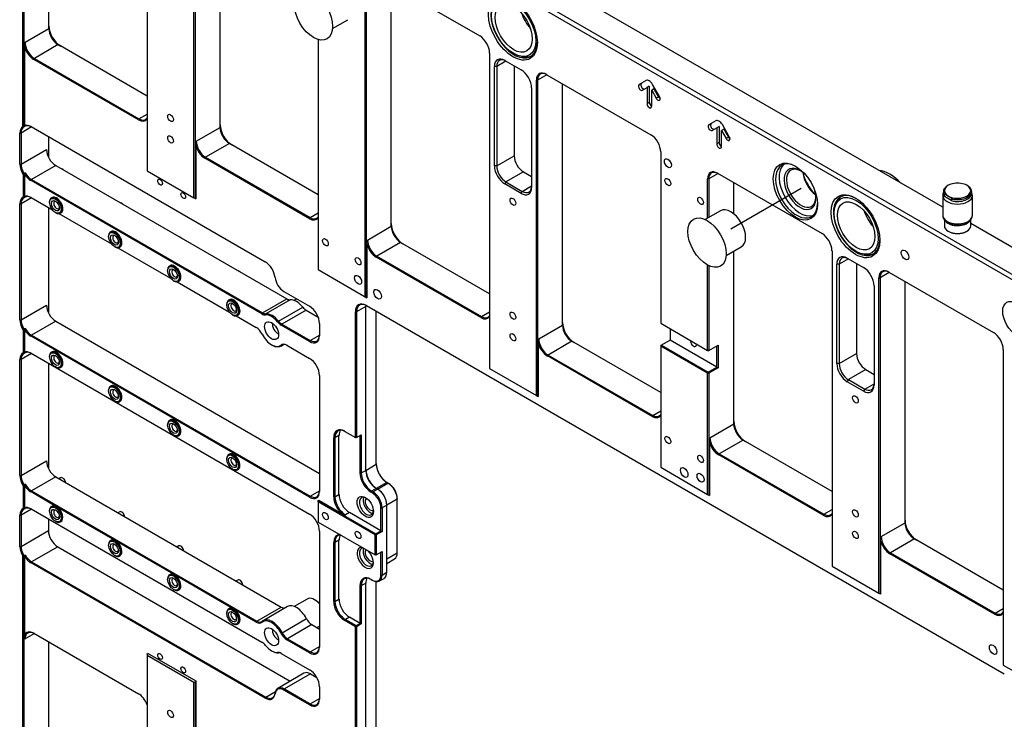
# Model space of a CAD drawing. Extents: x 0 to 826, y -21 to 621.
# Tile 5 of 18: x 144 to 294, y 312 to 418. Entities that reach past the tile are written whole.
import ezdxf
from ezdxf.enums import TextEntityAlignment as Align
from ezdxf.lldxf.tags import DXFTag

# ---------------------------------------------------------------- set-up
doc = ezdxf.new("R2010")
doc.units = 0
for name, color, linetype in [('DEFAULT', 7, 'CONTINUOUS'), ('DV1_デフォルト', 7, 'CONTINUOUS'), ('MKA-275630B', 7, 'CONTINUOUS'), ('MKE-247032A', 7, 'CONTINUOUS'), ('MKE-247033A', 7, 'CONTINUOUS'), ('MKE-275640A', 7, 'CONTINUOUS'), ('MPX-247034A', 7, 'CONTINUOUS'), ('PIN_JIS_B_1354_A', 7, 'CONTINUOUS'), ('YBB-020348_PART_', 7, 'CONTINUOUS'), ('YEE-020314-1', 7, 'CONTINUOUS')]:
    doc.layers.add(name, color=color, linetype=linetype)
doc.styles.add('SEACAD_ARIAL_TTF', font='txt')
tags = doc.linetypes.add('CENTER2', pattern=[28.575, 19.05, -3.175, 3.175, -3.175]).pattern_tags.tags
tags[10:11] = [DXFTag(74, 4), DXFTag(75, 0), DXFTag(340, '0'), DXFTag(46, 0.0), DXFTag(50, 0.0), DXFTag(44, 0.0), DXFTag(45, 0.0)]
tags[8:9] = [DXFTag(74, 4), DXFTag(75, 0), DXFTag(340, '0'), DXFTag(46, 0.0), DXFTag(50, 0.0), DXFTag(44, 0.0), DXFTag(45, 0.0)]
tags[6:7] = [DXFTag(74, 4), DXFTag(75, 0), DXFTag(340, '0'), DXFTag(46, 0.0), DXFTag(50, 0.0), DXFTag(44, 0.0), DXFTag(45, 0.0)]
tags[4:5] = [DXFTag(74, 4), DXFTag(75, 0), DXFTag(340, '0'), DXFTag(46, 0.0), DXFTag(50, 0.0), DXFTag(44, 0.0), DXFTag(45, 0.0)]

# ---------------------------------------------------------------- blocks, each defined once
blk = doc.blocks.new('SEANNOT_GROUP5')
at = {"layer": 'DEFAULT', "color": 7, "linetype": 'CONTINUOUS'}
for points in [[(87.05, 334), (151.74, 291.47)], [(148.02, 294.92), (151.74, 291.47), (147.1, 293.52)]]:
    blk.add_lwpolyline(points, dxfattribs=at)
blk.add_circle((80.78, 338.12), 7.5, dxfattribs=at)
at = {"layer": 'DEFAULT', "color": 7, "linetype": 'CONTINUOUS', "style": 'SEACAD_ARIAL_TTF'}
blk.add_text('a', height=5, dxfattribs=at).set_placement((78.83, 340.62), align=Align.TOP_LEFT)
blk = doc.blocks.new('SE1')
at = {"layer": 'DV1_デフォルト', "color": 7, "linetype": 'CENTER2'}
blk.add_line((252.46, 386.47), (263.16, 392.64), dxfattribs=at)
at = {"layer": 'MKA-275630B', "color": 7, "linetype": 'CONTINUOUS'}
for p, q in [((385.94, 326.38), (104.79, 488.7)), ((105.15, 489.31), (386.29, 326.99)), ((144.76, 402.01), (144.76, 454.2)), ((144.94, 454.2), (144.94, 401.96)), ((148.74, 416.93), (148.74, 453.64)), ((163.68, 443.28), (163.68, 395.31)), ((170.8, 391.19), (170.8, 439.17)), ((170.98, 439.17), (170.98, 391.09)), ((174.78, 401.89), (174.78, 438.61)), ((284.69, 389.74), (210.81, 432.39)), ((196.85, 376.15), (196.85, 424.13)), ((197.02, 424.13), (197.02, 376.05)), ((198.35, 425), (214.26, 415.81)), ((200.82, 386.86), (200.82, 423.57)), ((145.11, 414.84), (148.74, 416.93)), ((145.03, 414.2), (145.11, 414.84)), ((189.72, 415.25), (189.72, 380.27)), ((145.03, 414.2), (145.03, 402.15)), ((150.15, 414.48), (146.53, 412.39)), ((163.68, 406.67), (150.15, 414.48)), ((146.53, 412.39), (146.44, 412.23)), ((162.35, 403.05), (146.44, 412.23)), ((146.53, 412.39), (162.44, 403.2)), ((215.76, 413.21), (215.76, 365.23)), ((218.26, 411.97), (216.85, 411.15)), ((218.09, 412.07), (220.56, 410.64)), ((216.5, 396.05), (216.5, 411.15)), ((216.85, 411.15), (216.5, 411.15)), ((216.85, 411.15), (216.85, 396.05)), ((219.5, 411.26), (219.5, 397.58)), ((222.89, 409.1), (223.07, 409.1)), ((222.89, 361.12), (222.89, 409.1)), ((224.48, 409.91), (223.07, 409.1)), ((223.07, 409.1), (223.07, 361.02)), ((224.39, 409.96), (240.3, 400.78)), ((239.56, 409.02), (238.51, 408.41)), ((222.15, 407.89), (222.15, 392.78)), ((226.87, 371.82), (226.87, 408.54)), ((239.01, 407.54), (239.71, 407.95)), ((240.06, 408.15), (239.71, 407.95)), ((239.71, 407.95), (239.71, 405.5)), ((240.06, 408.15), (240.06, 405.7)), ((240.77, 407.74), (240.42, 407.54)), ((240.42, 405.09), (240.42, 407.54)), ((240.42, 407.54), (241.12, 406.32)), ((241.62, 406.61), (240.56, 408.44)), ((240.77, 407.74), (241.48, 406.52)), ((241.48, 406.52), (241.12, 406.32)), ((240.06, 405.7), (239.71, 405.5)), ((162.44, 403.2), (162.35, 403.05)), ((162.44, 403.2), (163.68, 403.92)), ((250.17, 402.89), (249.11, 402.28)), ((146.1, 401.96), (144.51, 401.04)), ((144.76, 402.01), (144.94, 401.96)), ((144.94, 401.96), (145.11, 402.07)), ((145.11, 402.07), (145.03, 402.15)), ((146.02, 402.01), (181.65, 381.44)), ((171.16, 399.8), (174.78, 401.89)), ((249.61, 401.42), (250.32, 401.82)), ((250.67, 402.03), (250.32, 401.82)), ((250.32, 401.82), (250.32, 399.38)), ((250.67, 402.03), (250.67, 399.58)), ((251.38, 401.62), (251.02, 401.42)), ((251.02, 398.97), (251.02, 401.42)), ((251.02, 401.42), (251.73, 400.2)), ((252.23, 400.48), (251.17, 402.32)), ((251.38, 401.62), (252.08, 400.4)), ((144.34, 396.31), (144.34, 401.04)), ((144.34, 401.04), (144.51, 401.04)), ((144.51, 401.04), (144.51, 396.31)), ((148.67, 400.48), (148.67, 397.4)), ((252.08, 400.4), (251.73, 400.2)), ((144.51, 396.31), (148.38, 398.54)), ((171.07, 399.16), (171.16, 399.8)), ((171.07, 399.16), (171.07, 391.04)), ((176.19, 399.44), (172.57, 397.35)), ((189.72, 391.64), (176.19, 399.44)), ((250.67, 399.58), (250.32, 399.38)), ((172.57, 397.35), (172.48, 397.2)), ((188.39, 388.01), (172.48, 397.2)), ((172.57, 397.35), (188.48, 388.17)), ((216.85, 396.05), (219.5, 397.58)), ((241.8, 398.18), (241.8, 372.1)), ((144.34, 396.31), (144.51, 396.31)), ((149.8, 396.09), (146.1, 393.96)), ((149.8, 396.09), (184.92, 375.82)), ((216.85, 396.05), (216.5, 396.05)), ((144.94, 394.89), (144.85, 394.7)), ((144.85, 394.7), (144.85, 391.27)), ((145.11, 395), (144.94, 394.89)), ((145.03, 394.81), (145.11, 395)), ((145.03, 394.81), (145.03, 391.38)), ((146.02, 393.81), (146.1, 393.96)), ((146.1, 393.96), (181.22, 373.68)), ((163.68, 395.31), (170.8, 391.19)), ((220.92, 395.13), (218.26, 393.6)), ((220.92, 395.13), (222.15, 394.42)), ((248.93, 388.09), (248.93, 394.06)), ((249.11, 394.06), (248.93, 394.06)), ((250.52, 394.88), (249.11, 394.06)), ((249.11, 394.06), (249.11, 388.19)), ((250.43, 394.93), (266.34, 385.74)), ((181.13, 373.53), (146.02, 393.81)), ((218.26, 393.6), (218.09, 393.29)), ((220.56, 391.86), (218.09, 393.29)), ((218.26, 393.6), (220.74, 392.17)), ((220.74, 392.17), (222.15, 392.99)), ((252.91, 388.75), (252.91, 393.5)), ((146.1, 391.18), (144.51, 390.26)), ((144.85, 391.27), (144.94, 391.19)), ((144.94, 391.19), (145.11, 391.29)), ((145.11, 391.29), (145.03, 391.38)), ((146.02, 391.23), (149.28, 389.35)), ((149.23, 391.24), (149.12, 391.18)), ((170.98, 391.09), (170.8, 391.19)), ((170.98, 391.09), (171.07, 391.04)), ((220.56, 391.86), (220.74, 392.17)), ((144.34, 372.63), (144.34, 390.26)), ((144.34, 390.26), (144.51, 390.26)), ((144.51, 390.26), (144.51, 372.63)), ((148.67, 389.7), (148.67, 373.72)), ((148.84, 390.56), (148.84, 390.48)), ((149.73, 388.95), (149.8, 388.91)), ((150.27, 388.78), (158.26, 384.17)), ((150.47, 388.84), (150.58, 388.9)), ((188.48, 388.17), (188.39, 388.01)), ((188.48, 388.17), (189.72, 388.88)), ((197.2, 384.76), (200.82, 386.86)), ((333.24, 361.71), (288.94, 387.28)), ((157.82, 385.38), (157.82, 385.29)), ((158.21, 386.05), (158.1, 385.99)), ((158.71, 383.76), (158.78, 383.72)), ((159.25, 383.59), (167.24, 378.98)), ((159.45, 383.65), (159.56, 383.72)), ((197.11, 384.13), (197.2, 384.76)), ((197.11, 384.13), (197.11, 376)), ((202.24, 384.41), (198.61, 382.32)), ((215.76, 376.6), (202.24, 384.41)), ((198.61, 382.32), (198.53, 382.16)), ((214.43, 372.98), (198.53, 382.16)), ((198.61, 382.32), (214.52, 373.13)), ((252.91, 356.79), (252.91, 383.06)), ((267.85, 383.14), (267.85, 335.16)), ((270.35, 381.9), (268.94, 381.08)), ((270.17, 382), (272.65, 380.57)), ((167.19, 380.87), (167.08, 380.81)), ((248.93, 367.99), (248.93, 380.96)), ((249.11, 380.87), (249.11, 367.99)), ((268.58, 365.98), (268.58, 381.08)), ((268.94, 381.08), (268.58, 381.08)), ((268.94, 381.08), (268.94, 365.98)), ((271.59, 381.18), (271.59, 367.51)), ((166.8, 380.19), (166.8, 380.11)), ((189.72, 380.27), (196.85, 376.15)), ((274.97, 379.02), (275.15, 379.02)), ((274.97, 331.05), (274.97, 379.02)), ((276.56, 379.84), (275.15, 379.02)), ((275.15, 379.02), (275.15, 330.95)), ((276.48, 379.89), (292.39, 370.71)), ((167.69, 378.58), (167.76, 378.54)), ((168.23, 378.41), (176.22, 373.8)), ((168.43, 378.47), (168.54, 378.53)), ((274.24, 377.82), (274.24, 362.71)), ((278.95, 341.75), (278.95, 378.46)), ((184.46, 376.96), (188.39, 374.69)), ((196.85, 376.15), (197.02, 376.05)), ((197.02, 376.05), (197.11, 376)), ((144.51, 372.63), (148.38, 374.86)), ((175.78, 375.01), (175.78, 374.92)), ((176.17, 375.68), (176.06, 375.62)), ((181.22, 373.68), (184.92, 375.82)), ((185.44, 375.67), (181.74, 373.54)), ((183.66, 372.44), (187.35, 374.57)), ((196.95, 374.65), (195.53, 373.83)), ((196.95, 349.74), (196.95, 374.65)), ((197.04, 374.8), (294.05, 318.79)), ((176.67, 373.39), (176.74, 373.35)), ((177.21, 373.22), (180.29, 371.44)), ((177.41, 373.29), (177.52, 373.35)), ((181.13, 373.53), (181.22, 373.68)), ((181.7, 373.38), (181.74, 373.54)), ((187.87, 374.11), (184.18, 371.98)), ((187.87, 374.11), (189.7, 373.06)), ((195.36, 354.74), (195.36, 373.83)), ((195.53, 373.83), (195.36, 373.83)), ((195.53, 373.83), (195.53, 354.74)), ((198.54, 350.66), (198.54, 373.93)), ((214.52, 373.13), (214.43, 372.98)), ((214.52, 373.13), (215.76, 373.84)), ((144.34, 372.63), (144.51, 372.63)), ((149.8, 372.41), (146.1, 370.28)), ((149.8, 372.41), (189.89, 349.26)), ((183.52, 372.32), (183.66, 372.44)), ((184.09, 371.82), (184.18, 371.98)), ((188.39, 369.34), (184.09, 371.82)), ((184.18, 371.98), (188.48, 369.49)), ((189.89, 372.08), (189.89, 370.21)), ((223.24, 369.73), (226.87, 371.82)), ((241.8, 372.1), (248.93, 367.99)), ((144.94, 371.22), (144.85, 371.03)), ((144.85, 371.03), (144.85, 367.59)), ((145.11, 371.32), (144.94, 371.22)), ((145.03, 371.13), (145.11, 371.32)), ((145.03, 371.13), (145.03, 367.7)), ((146.02, 370.13), (146.1, 370.28)), ((188.39, 345.66), (146.02, 370.13)), ((146.1, 370.28), (188.48, 345.81)), ((188.48, 369.49), (189.89, 370.31)), ((243.22, 371.28), (243.22, 369.55)), ((182.61, 368.84), (182.7, 368.79)), ((184.05, 368.79), (184.2, 368.74)), ((184.07, 368.65), (184.4, 368.84)), ((184.35, 368.82), (184.2, 368.74)), ((184.93, 368.76), (188.39, 366.77)), ((188.39, 369.34), (188.48, 369.49)), ((223.15, 369.09), (223.24, 369.73)), ((223.15, 369.09), (223.15, 360.97)), ((228.28, 369.37), (224.66, 367.28)), ((241.8, 361.56), (228.28, 369.37)), ((241.8, 368.63), (241.89, 368.78)), ((241.8, 368.73), (241.89, 368.78)), ((241.8, 368.73), (241.8, 368.63)), ((248.93, 364.52), (241.8, 368.63)), ((241.8, 368.63), (241.8, 350.2)), ((243.22, 369.55), (241.89, 368.78)), ((241.89, 368.78), (249.02, 364.67)), ((250.35, 365.43), (243.22, 369.55)), ((249.11, 367.99), (250.52, 368.8)), ((250.35, 365.43), (250.35, 368.7)), ((250.52, 368.8), (250.52, 365.33)), ((146.1, 367.5), (144.51, 366.59)), ((144.85, 367.59), (144.94, 367.51)), ((144.94, 367.51), (145.11, 367.61)), ((145.11, 367.61), (145.03, 367.7)), ((146.02, 367.56), (188.39, 343.09)), ((148.84, 367.09), (148.84, 367)), ((149.23, 367.76), (149.12, 367.7)), ((224.57, 367.13), (224.66, 367.28)), ((240.48, 357.94), (224.57, 367.13)), ((224.66, 367.28), (240.57, 358.09)), ((249.11, 367.99), (248.93, 367.99)), ((249.02, 367.93), (248.93, 367.99)), ((249.02, 367.93), (249.11, 367.99)), ((268.94, 365.98), (271.59, 367.51)), ((293.89, 368.1), (293.89, 320.13)), ((144.34, 348.95), (144.34, 366.59)), ((144.34, 366.59), (144.51, 366.59)), ((144.51, 366.59), (144.51, 348.95)), ((148.67, 366.02), (148.67, 350.04)), ((149.73, 365.47), (149.8, 365.43)), ((150.47, 365.37), (150.58, 365.43)), ((249.02, 364.67), (250.35, 365.43)), ((250.35, 365.43), (250.52, 365.33)), ((268.94, 365.98), (268.58, 365.98)), ((189.89, 364.16), (189.89, 346.53)), ((215.76, 365.23), (222.89, 361.12)), ((249.02, 364.67), (248.93, 364.52)), ((248.93, 364.52), (249.11, 364.52)), ((248.93, 346.08), (248.93, 364.52)), ((249.02, 364.67), (249.11, 364.52)), ((250.52, 365.33), (249.11, 364.52)), ((249.11, 364.52), (249.11, 345.98)), ((273, 365.06), (270.35, 363.53)), ((273, 365.06), (274.24, 364.34)), ((158.21, 362.58), (158.1, 362.52)), ((270.35, 363.53), (270.17, 363.22)), ((272.65, 361.79), (270.17, 363.22)), ((270.35, 363.53), (272.82, 362.1)), ((272.82, 362.1), (274.24, 362.92)), ((157.82, 361.9), (157.82, 361.82)), ((222.89, 361.12), (223.07, 361.02)), ((223.07, 361.02), (223.15, 360.97)), ((272.82, 362.1), (272.65, 361.79)), ((158.71, 360.29), (158.78, 360.25)), ((159.45, 360.18), (159.56, 360.24)), ((240.48, 357.94), (240.57, 358.09)), ((240.57, 358.09), (241.8, 358.81)), ((166.8, 356.72), (166.8, 356.63)), ((167.19, 357.4), (167.08, 357.33)), ((249.28, 354.69), (252.91, 356.79)), ((167.69, 355.1), (167.76, 355.06)), ((168.43, 355), (168.54, 355.06)), ((192.86, 355.06), (192.25, 354.7)), ((192.86, 346.08), (192.86, 355.06)), ((193.75, 355.67), (195.36, 354.74)), ((195.53, 354.74), (196.24, 355.15)), ((196.06, 349.34), (196.06, 355.05)), ((196.24, 355.15), (196.24, 349.34)), ((192.07, 345.72), (192.07, 354.7)), ((192.25, 354.7), (192.07, 354.7)), ((192.25, 354.7), (192.25, 345.72)), ((195.45, 354.69), (195.36, 354.74)), ((195.53, 354.74), (195.45, 354.69)), ((249.2, 354.06), (249.28, 354.69)), ((249.2, 354.06), (249.2, 345.93)), ((254.32, 354.34), (250.7, 352.24)), ((267.85, 346.53), (254.32, 354.34)), ((176.17, 352.21), (176.06, 352.15)), ((250.7, 352.24), (250.61, 352.09)), ((266.52, 342.91), (250.61, 352.09)), ((250.7, 352.24), (266.61, 343.06)), ((144.51, 348.95), (148.38, 351.18)), ((175.78, 351.53), (175.78, 351.45)), ((196.95, 349.74), (198.54, 350.66)), ((144.34, 348.95), (144.51, 348.95)), ((176.67, 349.92), (176.74, 349.88)), ((177.41, 349.81), (177.52, 349.87)), ((196.06, 349.34), (196.24, 349.34)), ((196.24, 349.34), (196.95, 349.74)), ((241.8, 350.2), (248.93, 346.08)), ((144.94, 347.54), (144.85, 347.35)), ((145.11, 347.64), (144.94, 347.54)), ((145.03, 347.45), (145.11, 347.64)), ((145.03, 347.45), (145.03, 344.02)), ((149.8, 348.73), (146.1, 346.6)), ((149.8, 348.73), (184.07, 328.95)), ((200.13, 347.91), (198.54, 346.99)), ((198.72, 346.89), (200.31, 347.8)), ((200.31, 347.8), (200.13, 347.91)), ((200.4, 347.75), (200.31, 347.8)), ((144.85, 347.35), (144.85, 343.92)), ((146.02, 346.45), (146.1, 346.6)), ((149.72, 344.31), (146.02, 346.45)), ((146.1, 346.6), (180.38, 326.81)), ((188.48, 345.81), (189.89, 346.63)), ((192.25, 345.72), (192.86, 346.08)), ((197.74, 346.43), (197.83, 346.58)), ((197.92, 346.32), (197.74, 346.43)), ((198.54, 346.99), (197.83, 346.58)), ((197.83, 346.58), (198.01, 346.48)), ((197.92, 346.32), (198.01, 346.48)), ((198.01, 346.48), (198.72, 346.89)), ((198.72, 346.89), (198.54, 346.99)), ((198.8, 346.83), (198.72, 346.89)), ((248.93, 346.08), (249.11, 345.98)), ((249.11, 345.98), (249.2, 345.93)), ((188.39, 345.66), (188.48, 345.81)), ((189.72, 345.14), (189.81, 345.19)), ((189.72, 345.14), (198.45, 340.1)), ((189.72, 344.94), (189.72, 345.14)), ((198.36, 339.95), (189.72, 344.94)), ((189.72, 344.94), (189.72, 341.87)), ((189.81, 345.19), (193.21, 343.23)), ((192.25, 345.72), (192.07, 345.72)), ((200.13, 344.44), (199.42, 344.03)), ((201.72, 345.35), (200.13, 344.44)), ((200.13, 344.54), (200.13, 344.44)), ((200.13, 334.23), (200.13, 344.44)), ((201.72, 345.46), (201.72, 345.35)), ((201.72, 337.19), (201.72, 345.35)), ((146.1, 343.83), (144.51, 342.91)), ((144.85, 343.92), (144.94, 343.83)), ((144.94, 343.83), (145.11, 343.93)), ((145.11, 343.93), (145.03, 344.02)), ((146.02, 343.88), (181.13, 323.6)), ((148.84, 343.61), (148.84, 343.53)), ((149.23, 344.29), (149.12, 344.23)), ((158.7, 339.12), (150.09, 344.1)), ((193.84, 342.97), (193.21, 343.23)), ((194.46, 343.32), (193.84, 342.97)), ((199.25, 340.56), (194.46, 343.32)), ((199.25, 340.56), (199.25, 344.03)), ((199.25, 344.03), (199.42, 344.03)), ((199.42, 344.03), (199.42, 340.46)), ((266.61, 343.06), (266.52, 342.91)), ((266.61, 343.06), (267.85, 343.77)), ((144.34, 338.17), (144.34, 342.91)), ((144.34, 342.91), (144.51, 342.91)), ((144.51, 342.91), (144.51, 338.17)), ((148.67, 342.35), (148.67, 340.57)), ((149.73, 342), (149.8, 341.96)), ((150.47, 341.89), (150.58, 341.95)), ((189.72, 341.87), (198.36, 336.88)), ((275.33, 339.66), (278.95, 341.75)), ((144.51, 338.17), (148.67, 340.57)), ((189.89, 340.49), (189.89, 322.85)), ((198.36, 339.95), (198.45, 340.1)), ((198.36, 336.88), (198.36, 339.95)), ((198.36, 339.95), (198.54, 339.95)), ((198.45, 340.1), (199.25, 340.56)), ((198.54, 339.95), (198.45, 340.1)), ((199.42, 340.46), (198.54, 339.95)), ((198.54, 339.95), (198.54, 336.88)), ((199.25, 340.56), (199.42, 340.46)), ((158.21, 339.11), (158.1, 339.04)), ((167.68, 333.94), (159.07, 338.91)), ((192.07, 329.8), (192.07, 338.78)), ((192.25, 338.78), (192.07, 338.78)), ((192.86, 339.14), (192.25, 338.78)), ((192.25, 338.78), (192.25, 329.8)), ((192.86, 330.16), (192.86, 339.14)), ((275.24, 339.02), (275.33, 339.66)), ((275.24, 339.02), (275.24, 330.89)), ((280.37, 339.3), (276.74, 337.21)), ((293.89, 331.49), (280.37, 339.3)), ((144.34, 338.17), (144.51, 338.17)), ((150.08, 338.12), (146.1, 335.82)), ((150.08, 338.12), (185.46, 317.69)), ((157.82, 338.43), (157.82, 338.34)), ((198.54, 336.88), (199.42, 337.39)), ((199.25, 333.82), (199.25, 337.29)), ((199.42, 337.39), (199.42, 333.82)), ((200.13, 336.27), (201.72, 337.19)), ((276.74, 337.21), (276.65, 337.05)), ((292.56, 327.87), (276.65, 337.05)), ((276.74, 337.21), (292.65, 328.02)), ((144.94, 336.76), (144.76, 336.72)), ((144.76, 284.52), (144.76, 336.72)), ((145.11, 336.86), (144.94, 336.76)), ((144.94, 336.76), (144.94, 284.52)), ((145.03, 336.67), (145.11, 336.86)), ((145.03, 336.67), (145.03, 324.63)), ((146.02, 335.67), (146.1, 335.82)), ((181.65, 315.1), (146.02, 335.67)), ((146.1, 335.82), (181.74, 315.25)), ((158.71, 336.81), (158.78, 336.77)), ((159.45, 336.71), (159.56, 336.77)), ((198.54, 336.88), (198.36, 336.88)), ((198.45, 336.83), (198.36, 336.88)), ((198.45, 336.83), (198.54, 336.88)), ((200.13, 335.59), (201.31, 336.27)), ((199.42, 333.82), (200.13, 334.23)), ((267.85, 335.16), (274.97, 331.05)), ((166.8, 333.24), (166.8, 333.16)), ((167.19, 333.92), (167.08, 333.86)), ((176.66, 328.75), (168.05, 333.73)), ((196.95, 332.6), (196.24, 332.19)), ((196.95, 307.69), (196.95, 332.6)), ((197.74, 333.16), (197.92, 333.06)), ((198.01, 333.01), (197.92, 333.06)), ((198.54, 304.94), (198.54, 332.82)), ((199.01, 332.91), (199.72, 333.31)), ((199.42, 333.82), (199.25, 333.82)), ((167.69, 331.63), (167.76, 331.59)), ((168.43, 331.52), (168.54, 331.58)), ((196.06, 326.47), (196.06, 332.19)), ((196.24, 332.19), (196.06, 332.19)), ((196.24, 332.19), (196.24, 326.37)), ((274.97, 331.05), (275.15, 330.95)), ((192.25, 329.8), (192.07, 329.8)), ((192.25, 329.8), (192.86, 330.16)), ((275.15, 330.95), (275.24, 330.89)), ((175.78, 328.06), (175.78, 327.98)), ((176.17, 328.74), (176.06, 328.68)), ((180.29, 326.66), (177.03, 328.54)), ((180.38, 326.81), (184.07, 328.95)), ((185.02, 329.01), (181.32, 326.87)), ((292.65, 328.02), (292.56, 327.87)), ((292.65, 328.02), (293.89, 328.74)), ((180.29, 326.66), (180.38, 326.81)), ((181.18, 326.63), (181.2, 326.79)), ((184.2, 325.05), (187.9, 327.19)), ((193.84, 327.04), (193.75, 326.89)), ((195.36, 325.96), (193.75, 326.89)), ((194.46, 327.4), (193.84, 327.04)), ((193.84, 327.04), (195.45, 326.12)), ((196.06, 326.47), (194.46, 327.4)), ((195.45, 326.12), (196.06, 326.47)), ((196.24, 326.37), (196.06, 326.47)), ((176.67, 326.44), (176.74, 326.4)), ((177.41, 326.34), (177.52, 326.4)), ((184.05, 324.98), (184.2, 325.05)), ((188.72, 326.27), (185.02, 324.13)), ((188.72, 326.27), (189.89, 325.59)), ((195.36, 325.96), (195.45, 326.01)), ((195.36, 306.88), (195.36, 325.96)), ((195.45, 326.12), (195.45, 326.01)), ((195.45, 326.01), (195.53, 325.96)), ((196.24, 326.37), (195.53, 325.96)), ((195.53, 325.96), (195.53, 306.88)), ((145.11, 324.09), (145.03, 324.63)), ((146.53, 324.91), (145.11, 324.09)), ((146.44, 324.96), (162.35, 315.77)), ((148.74, 286.71), (148.74, 323.63)), ((184.93, 323.98), (185.02, 324.13)), ((188.39, 321.98), (184.93, 323.98)), ((185.02, 324.13), (188.48, 322.14)), ((182.61, 322.3), (182.7, 322.25)), ((183.52, 322.05), (183.66, 321.99)), ((188.39, 321.98), (188.48, 322.14)), ((188.48, 322.14), (189.89, 322.95)), ((163.68, 321.78), (163.76, 321.93)), ((163.68, 321.78), (163.68, 321.58)), ((170.8, 317.46), (163.68, 321.58)), ((163.68, 321.58), (163.68, 273.6)), ((163.76, 321.93), (171.07, 317.72)), ((184.09, 321.89), (188.39, 319.41)), ((293.89, 320.13), (301.02, 316.01)), ((170.8, 317.46), (170.98, 317.56)), ((171.07, 317.72), (170.98, 317.56)), ((170.98, 317.56), (170.98, 269.48)), ((171.07, 317.72), (171.07, 309.59)), ((187.53, 318.88), (183.55, 316.58)), ((188.53, 318.78), (184.55, 316.49)), ((188.53, 318.78), (189.49, 318.23)), ((170.8, 269.48), (170.8, 317.46)), ((181.74, 315.25), (183.19, 316.08)), ((184.46, 316.33), (184.55, 316.49)), ((188.39, 314.06), (184.46, 316.33)), ((184.55, 316.49), (188.48, 314.22)), ((189.89, 316.81), (189.89, 314.93)), ((181.65, 315.1), (181.74, 315.25)), ((183.14, 315.75), (183.14, 315.87)), ((188.48, 314.22), (189.89, 315.03)), ((188.39, 314.06), (188.48, 314.22))]:
    blk.add_line(p, q, dxfattribs=at)
for centre, major_axis in [((219.32, 416.93), (2.63, -4.55)), ((167.24, 403.33), (-0.307, 0.532)), ((167.24, 400.07), (-0.307, 0.532)), ((242.88, 396.45), (0.375, -0.65)), ((262.28, 392.13), (2.38, -4.11)), ((165.65, 393.57), (0.252, -0.436)), ((242.88, 393.59), (-0.307, 0.532)), ((149.73, 389.97), (-0.63, 1.08)), ((149.73, 389.97), (0.432, -0.749)), ((169.18, 391.53), (0.252, -0.436)), ((219.32, 390.6), (-0.307, 0.532)), ((247.85, 390.72), (-0.307, 0.532)), ((271.41, 386.86), (2.62, -4.55)), ((158.71, 384.78), (-0.63, 1.08)), ((158.71, 384.78), (0.432, -0.749)), ((190.8, 384.42), (-0.307, 0.532)), ((195.77, 381.55), (-0.307, 0.532)), ((278.95, 382.5), (0.405, -0.702)), ((167.69, 379.6), (-0.63, 1.08)), ((167.69, 379.6), (0.432, -0.749)), ((195.77, 378.7), (0.375, -0.65)), ((198.73, 376.53), (-0.405, 0.702)), ((176.67, 374.41), (-0.62, 1.08)), ((176.67, 374.41), (0.432, -0.749)), ((295.93, 372.71), (1.5, -2.6)), ((219.32, 373.26), (-0.307, 0.532)), ((182.61, 370.98), (0.75, -1.3)), ((219.32, 369.99), (-0.307, 0.532)), ((149.73, 366.49), (-0.63, 1.08)), ((149.73, 366.49), (0.432, -0.749)), ((158.71, 361.31), (-0.63, 1.08)), ((158.71, 361.31), (0.432, -0.749)), ((271.41, 360.53), (-0.307, 0.532)), ((167.69, 356.12), (-0.63, 1.08)), ((167.69, 356.12), (0.432, -0.749)), ((242.88, 354.35), (-0.307, 0.532)), ((176.67, 350.94), (-0.63, 1.08)), ((247.85, 351.48), (-0.307, 0.532)), ((176.67, 350.94), (0.432, -0.749)), ((245.37, 349.41), (-0.405, 0.702)), ((247.85, 348.62), (0.375, -0.65)), ((196.86, 344.18), (0.88, -1.52)), ((149.73, 343.02), (-0.63, 1.08)), ((149.73, 343.02), (0.432, -0.749)), ((190.8, 342.78), (-0.307, 0.532)), ((271.41, 343.19), (-0.307, 0.532)), ((195.77, 339.91), (-0.307, 0.532)), ((271.41, 339.92), (-0.307, 0.532)), ((158.71, 337.83), (-0.63, 1.08)), ((158.71, 337.83), (0.432, -0.749)), ((167.69, 332.65), (-0.63, 1.08)), ((167.69, 332.65), (0.432, -0.749)), ((176.67, 327.47), (-0.63, 1.08)), ((176.67, 327.47), (0.432, -0.749)), ((182.61, 324.44), (0.75, -1.3)), ((292.35, 322.48), (-0.405, 0.702)), ((165.65, 321.44), (0.252, -0.436)), ((169.18, 319.4), (0.252, -0.436)), ((167.24, 312.7), (-0.307, 0.532))]:
    blk.add_ellipse(centre, major_axis=major_axis, ratio=0.57735, dxfattribs=at)
for centre, major_axis, start_param, end_param in [((219.5, 417.03), (-2.5, 4.33), 0, 3.902293), ((150.51, 416.32), (-1.25, 2.17), 0.785398, 2.356194), ((150.15, 416.11), (1, -1.73), 3.926991, 5.497787), ((146.53, 414.02), (-1, 1.73), 0.785398, 2.356194), ((214.26, 414.08), (-1.06, 1.84), 3.926991, 5.497787), ((146.44, 413.97), (1.06, -1.84), 4.271692, 5.497787), ((218.09, 410.24), (1.12, -1.95), 2.356194, 3.926991), ((218.26, 410.34), (1, -1.73), 2.356194, 3.926991), ((220.56, 408.81), (-1.13, 1.95), 3.926991, 5.497787), ((224.39, 408.23), (1.06, -1.84), 2.356194, 3.926991), ((224.48, 408.28), (1, -1.73), 2.356194, 3.926991), ((240.06, 408.15), (0.5, -0.866), 1.570796, 3.141593), ((238.76, 407.97), (-0.25, 0.433), 0, 3.141593), ((239.11, 408.18), (-0.25, 0.433), 0, 3.141593), ((241.37, 406.46), (-0.25, 0.433), 1.570796, 4.712389), ((241.73, 406.67), (-0.25, 0.433), 1.570796, 2.356194), ((240.06, 405.3), (-0.25, 0.433), 0.785398, 3.926991), ((240.42, 405.5), (-0.25, 0.433), 0.785398, 2.356194), ((162.35, 404.78), (-1.06, 1.84), 2.356194, 3.437033), ((162.44, 404.83), (-1, 1.73), 2.356194, 3.42163), ((250.67, 402.03), (0.5, -0.866), 1.570796, 3.141593), ((145.84, 400.17), (-1.06, 1.84), 0.01502, 0.785398), ((145.93, 400.23), (1, -1.73), 3.131592, 3.926991), ((146.02, 400.28), (-1.06, 1.84), 5.497787, 6.217041), ((146.1, 400.33), (-1, 1.73), 5.497787, 6.273185), ((176.55, 401.28), (-1.25, 2.17), 0.785398, 2.356194), ((176.19, 401.08), (1, -1.73), 3.926991, 5.497787), ((249.36, 401.85), (-0.25, 0.433), 0, 3.141593), ((249.72, 402.05), (-0.25, 0.433), 0, 3.141593), ((240.3, 399.04), (-1.06, 1.84), 3.926991, 5.497787), ((251.98, 400.34), (-0.25, 0.433), 1.570796, 4.712389), ((252.33, 400.54), (-0.25, 0.433), 1.570796, 2.356194), ((149.8, 397.72), (-1, 1.73), 0.785398, 2.356194), ((172.48, 398.93), (1.06, -1.84), 4.271692, 5.497787), ((172.57, 398.98), (-1, 1.73), 0.785398, 2.356194), ((250.67, 399.17), (-0.25, 0.433), 0.785398, 3.926991), ((251.02, 399.38), (-0.25, 0.433), 0.785398, 2.356194), ((220.92, 396.76), (-1, 1.73), 0.785398, 2.356194), ((145.84, 395.44), (1.06, -1.84), 3.926991, 4.778533), ((145.93, 395.49), (-1, 1.73), 0.785398, 1.580797), ((218.09, 395.13), (1.12, -1.95), 3.926991, 5.497787), ((218.26, 395.23), (-1, 1.73), 0.785398, 2.356194), ((262.45, 392.23), (-2.25, 3.9), 0, 3.899585), ((262.98, 392.54), (-2.25, 3.9), 0.118126, 3.023467), ((262.45, 392.23), (-2.25, 3.9), 5.525193, 6.283185), ((262.98, 392.54), (1.71, -2.97), 1.994213, 6.283185), ((263.16, 392.64), (-1.59, 2.75), 0, 3.888357), ((263.16, 392.64), (-1.59, 2.75), 5.536421, 6.283185), ((146.02, 395.54), (1.06, -1.84), 4.778533, 5.497787), ((146.1, 395.59), (1, -1.73), 4.72239, 5.497787), ((250.43, 393.19), (1.06, -1.84), 2.356194, 3.926991), ((250.52, 393.24), (1, -1.73), 2.356194, 3.926991), ((265.64, 394.07), (1.59, -2.75), 4.046178, 5.3786), ((265.81, 394.17), (-1.71, 2.97), 0.971651, 2.169941), ((266.52, 394.58), (-2.38, 4.11), 1.270017, 1.871576), ((220.56, 393.7), (-1.12, 1.95), 2.356194, 3.926991), ((220.74, 393.8), (-1, 1.73), 2.356194, 3.926991), ((145.84, 389.4), (1.06, -1.84), 3.075448, 3.926991), ((145.93, 389.45), (1, -1.73), 3.131592, 3.926991), ((146.02, 389.5), (-1.06, 1.84), 5.497787, 6.217041), ((146.1, 389.55), (-1, 1.73), 5.497787, 6.273185), ((149.8, 390.01), (0.68, -1.17), 0, 3.926991), ((149.9, 390.07), (-0.68, 1.17), 3.141593, 6.283185), ((262.98, 392.54), (1.71, -2.97), 0, 1.147379), ((271.59, 386.96), (-2.5, 4.33), 0, 3.902293), ((271.59, 386.96), (-2.5, 4.33), 5.522485, 6.283185), ((149.9, 390.07), (-0.307, 0.532), 0, 3.740001), ((149.9, 390.07), (-0.307, 0.532), 5.684777, 6.283185), ((149.8, 390.01), (0.68, -1.17), 5.497787, 6.283185), ((188.39, 389.75), (-1.06, 1.84), 2.356194, 3.437033), ((188.48, 389.8), (-1, 1.73), 2.356194, 3.42163), ((202.59, 386.24), (-1.25, 2.17), 0.785398, 2.356194), ((202.24, 386.04), (1, -1.73), 3.926991, 5.497787), ((158.78, 384.82), (0.67, -1.17), 0, 3.926991), ((158.88, 384.89), (-0.67, 1.17), 3.141593, 6.283185), ((158.88, 384.89), (-0.307, 0.532), 0, 3.74), ((158.88, 384.89), (-0.307, 0.532), 5.684778, 6.283185), ((266.34, 384.01), (-1.06, 1.84), 3.926991, 5.497787), ((158.78, 384.82), (0.67, -1.17), 5.497787, 6.283185), ((198.53, 383.9), (1.06, -1.84), 4.271692, 5.497787), ((198.61, 383.95), (-1, 1.73), 0.785398, 2.356194), ((270.17, 380.16), (1.13, -1.95), 2.356194, 3.926991), ((270.35, 380.27), (1, -1.73), 2.356194, 3.926991), ((167.76, 379.64), (0.68, -1.17), 0, 3.926991), ((167.86, 379.7), (-0.67, 1.17), 3.141593, 6.283185), ((181.65, 379.7), (-1.06, 1.84), 4.052319, 5.497787), ((272.65, 378.74), (-1.12, 1.95), 3.926991, 5.497787), ((167.86, 379.7), (-0.307, 0.532), 0, 3.740001), ((167.86, 379.7), (-0.307, 0.532), 5.684777, 6.283185), ((184.46, 378.49), (-0.94, 1.62), 0.910726, 2.356194), ((276.48, 378.16), (1.06, -1.84), 2.356194, 3.926991), ((276.56, 378.21), (1, -1.73), 2.356194, 3.926991), ((167.76, 379.64), (0.68, -1.17), 5.497787, 6.283185), ((176.85, 374.52), (-0.68, 1.17), 3.141593, 6.283185), ((149.8, 374.05), (-1, 1.73), 0.785398, 2.356194), ((176.74, 374.45), (0.67, -1.17), 0, 3.926991), ((176.85, 374.52), (-0.307, 0.532), 0, 3.74), ((176.85, 374.52), (-0.307, 0.532), 5.684778, 6.283185), ((184.92, 377.04), (0.75, -1.3), 5.497787, 6.012187), ((186.39, 373.17), (-1.38, 2.38), 4.983387, 6.012187), ((187.87, 375.33), (0.75, -1.3), 4.983387, 5.497787), ((188.39, 372.95), (-1.06, 1.84), 3.926991, 5.497787), ((197.04, 372.86), (1.19, -2.06), 2.356194, 3.926991), ((197.12, 372.91), (1.13, -1.95), 2.356194, 3.926991), ((198.54, 373.73), (1.12, -1.95), 3.821266, 3.926991), ((176.74, 374.45), (0.67, -1.17), 5.497787, 6.283185), ((181.13, 374.86), (0.81, -1.41), 5.497787, 6.012187), ((181.22, 374.91), (0.75, -1.3), 5.497787, 6.012187), ((182.61, 370.98), (-1.31, 2.27), 4.983387, 6.012187), ((182.7, 371.03), (-1.38, 2.38), 4.983387, 6.012187), ((214.43, 374.71), (-1.06, 1.84), 2.356194, 3.437033), ((214.52, 374.76), (-1, 1.73), 2.356194, 3.42163), ((145.84, 371.76), (1.06, -1.84), 3.926991, 4.778533), ((145.93, 371.81), (-1, 1.73), 0.785398, 1.580797), ((180.29, 370.12), (-0.81, 1.41), 4.61538, 5.497787), ((184.09, 373.15), (0.81, -1.41), 4.983387, 5.497787), ((184.18, 373.2), (0.75, -1.3), 4.983387, 5.497787), ((228.63, 371.21), (-1.25, 2.17), 0.785398, 2.356194), ((228.28, 371), (1, -1.73), 3.926991, 5.497787), ((146.02, 371.86), (1.06, -1.84), 4.778533, 5.497787), ((146.1, 371.91), (1, -1.73), 4.72239, 5.497787), ((182.61, 370.98), (-1.31, 2.27), 1.473787, 3.238602), ((188.39, 371.07), (-1.06, 1.84), 2.356194, 3.926991), ((188.48, 371.13), (-1, 1.73), 2.356194, 3.926991), ((292.39, 368.97), (-1.06, 1.84), 3.926991, 5.497787), ((182.7, 371.03), (-1.37, 2.38), 2.356194, 3.238602), ((184.93, 367.44), (0.81, -1.41), 2.356194, 3.238602), ((185.02, 367.49), (0.75, -1.3), 2.356194, 3.238602), ((224.57, 368.86), (1.06, -1.84), 4.271692, 5.497787), ((224.66, 368.91), (-1, 1.73), 0.785398, 2.356194), ((246.78, 369.12), (-0.307, 0.532), 0.580636, 4.131753), ((145.84, 365.72), (1.06, -1.84), 3.075448, 3.926991), ((145.93, 365.77), (1, -1.73), 3.131592, 3.926991), ((146.02, 365.82), (-1.06, 1.84), 5.497787, 6.217041), ((146.1, 365.87), (-1, 1.73), 5.497787, 6.273185), ((149.8, 366.53), (0.68, -1.17), 0, 3.926991), ((149.9, 366.6), (-0.68, 1.17), 3.141593, 6.283185), ((149.9, 366.6), (-0.307, 0.532), 0, 3.74), ((149.9, 366.6), (-0.307, 0.532), 5.684778, 6.283185), ((273, 366.69), (-1, 1.73), 0.785398, 2.356194), ((149.8, 366.53), (0.68, -1.17), 5.497787, 6.283185), ((188.39, 365.03), (-1.06, 1.84), 3.926991, 5.497787), ((270.17, 365.06), (1.12, -1.95), 3.926991, 5.497787), ((270.35, 365.16), (-1, 1.73), 0.785398, 2.356194), ((158.78, 361.35), (0.68, -1.17), 0, 3.926991), ((158.88, 361.41), (-0.68, 1.17), 3.141593, 6.283185), ((272.65, 363.63), (-1.12, 1.95), 2.356194, 3.926991), ((272.82, 363.73), (-1, 1.73), 2.356194, 3.926991), ((158.88, 361.41), (-0.307, 0.532), 0, 3.74), ((158.88, 361.41), (-0.307, 0.532), 5.684778, 6.283185), ((158.78, 361.35), (0.68, -1.17), 5.497787, 6.283185), ((240.48, 359.68), (-1.06, 1.84), 2.356194, 3.437033), ((240.57, 359.73), (-1, 1.73), 2.356194, 3.42163), ((167.76, 356.17), (0.67, -1.17), 0, 3.926991), ((167.86, 356.23), (-0.67, 1.17), 3.141593, 6.283185), ((167.86, 356.23), (-0.307, 0.532), 0, 3.74), ((167.86, 356.23), (-0.307, 0.532), 5.684778, 6.283185), ((254.68, 356.17), (-1.25, 2.17), 0.785398, 2.356194), ((254.32, 355.97), (1, -1.73), 3.926991, 5.497787), ((167.76, 356.17), (0.67, -1.17), 5.497787, 6.283185), ((193.75, 353.73), (1.19, -2.06), 2.356194, 3.926991), ((193.84, 353.78), (1.13, -1.95), 2.356194, 3.926991), ((194.46, 354.14), (1.13, -1.95), 3.420168, 3.926991), ((250.61, 353.83), (1.06, -1.84), 4.271692, 5.497787), ((250.7, 353.88), (-1, 1.73), 0.785398, 2.356194), ((176.74, 350.98), (0.67, -1.17), 0, 3.926991), ((176.85, 351.04), (-0.67, 1.17), 3.141593, 6.283185), ((149.8, 350.37), (-1, 1.73), 0.785398, 2.356194), ((176.85, 351.04), (-0.307, 0.532), 0, 3.74), ((176.85, 351.04), (-0.307, 0.532), 5.684778, 6.283185), ((200.22, 349.79), (-1.19, 2.06), 0.785398, 2.356194), ((200.13, 349.74), (1.13, -1.95), 3.926991, 5.497787), ((145.84, 348.08), (1.06, -1.84), 3.926991, 4.778533), ((145.93, 348.13), (-1, 1.73), 0.785398, 1.580797), ((176.74, 350.98), (0.67, -1.17), 5.497787, 6.283185), ((197.74, 348.37), (1.19, -2.06), 3.926991, 5.497787), ((197.83, 348.42), (-1.12, 1.95), 0.785398, 2.356194), ((198.63, 348.88), (-1.19, 2.06), 0.785398, 2.356194), ((198.54, 348.82), (1.13, -1.95), 3.926991, 5.497787), ((146.02, 348.18), (1.06, -1.84), 4.778533, 5.497787), ((146.1, 348.23), (1, -1.73), 4.72239, 5.497787), ((200.31, 346.17), (1, -1.73), 0.785398, 2.356194), ((200.4, 346.22), (-0.94, 1.62), 3.926991, 5.497787), ((188.39, 347.4), (-1.06, 1.84), 2.356194, 3.926991), ((188.48, 347.45), (-1, 1.73), 2.356194, 3.926991), ((194.46, 345.16), (-1.12, 1.95), 0.785398, 2.356194), ((197.92, 344.79), (0.94, -1.62), 0.785398, 2.356194), ((198.01, 344.84), (-1, 1.73), 3.926991, 5.497787), ((198.72, 345.25), (1, -1.73), 0.785398, 2.356194), ((198.8, 345.3), (-0.94, 1.62), 3.926991, 5.497787), ((193.75, 344.75), (1.19, -2.06), 3.926991, 5.171904), ((193.84, 344.8), (-1.13, 1.95), 0.785398, 2.356194), ((197.04, 344.28), (-0.75, 1.3), 0, 3.846786), ((197.04, 344.28), (-0.75, 1.3), 5.577992, 6.283185), ((197.57, 344.59), (-0.75, 1.3), 0.361367, 2.780226), ((197.57, 344.59), (-0.517, 0.895), 0, 3.141593), ((145.84, 342.04), (1.06, -1.84), 3.075448, 3.926991), ((145.93, 342.09), (1, -1.73), 3.131592, 3.926991), ((146.02, 342.14), (-1.06, 1.84), 5.497787, 6.217041), ((146.1, 342.19), (-1, 1.73), 5.497787, 6.273185), ((149.8, 343.06), (0.68, -1.17), 0, 3.926991), ((149.9, 343.12), (0.68, -1.17), 2.548943, 3.141593), ((149.9, 343.12), (-0.307, 0.532), 0, 3.74), ((149.9, 343.12), (-0.307, 0.532), 5.684778, 6.283185), ((148.97, 342.58), (-0.95, -1.65), 2.948844, 3.334341), ((149.9, 343.12), (0.68, -1.17), 0, 2.163446), ((188.39, 341.35), (-1.06, 1.84), 3.926991, 5.497787), ((266.52, 344.64), (-1.06, 1.84), 2.356194, 3.437033), ((266.61, 344.69), (-1, 1.73), 2.356194, 3.42163), ((149.8, 343.06), (0.68, -1.17), 5.497787, 6.283185), ((280.72, 341.14), (-1.25, 2.17), 0.785398, 2.356194), ((280.37, 340.93), (1, -1.73), 3.926991, 5.497787), ((150.08, 339.75), (-1, 1.73), 0.785398, 2.356194), ((193.75, 337.81), (1.19, -2.06), 2.819149, 3.926991), ((158.78, 337.88), (0.68, -1.17), 0, 3.926991), ((158.88, 337.94), (0.68, -1.17), 2.548943, 3.141593), ((158.88, 337.94), (-0.307, 0.532), 0, 3.74), ((158.88, 337.94), (-0.307, 0.532), 5.684778, 6.283185), ((157.95, 337.4), (-0.95, -1.65), 2.948844, 3.334341), ((158.88, 337.94), (0.68, -1.17), 0, 2.163446), ((193.84, 337.86), (1.13, -1.95), 2.832077, 3.926991), ((194.46, 338.22), (1.12, -1.95), 3.420168, 3.926991), ((276.65, 338.79), (1.06, -1.84), 4.271692, 5.497787), ((276.74, 338.84), (-1, 1.73), 0.785398, 2.356194), ((145.84, 337.3), (-1.06, 1.84), 0.785398, 1.555777), ((145.93, 337.35), (-1, 1.73), 0.785398, 1.580797), ((196.86, 336.42), (0.88, -1.52), 2.736446, 6.283185), ((197.04, 336.53), (-0.75, 1.3), 0, 3.846786), ((197.04, 336.53), (-0.75, 1.3), 5.921818, 6.283185), ((197.57, 336.83), (-0.75, 1.3), 0.355623, 2.780226), ((197.57, 336.83), (-0.517, 0.895), 0.135957, 3.141593), ((196.86, 336.42), (0.88, -1.52), 0, 1.975943), ((200.31, 338.01), (-1, 1.73), 3.141593, 3.926991), ((146.02, 337.41), (1.06, -1.84), 4.778533, 5.497787), ((146.1, 337.46), (1, -1.73), 4.72239, 5.497787), ((158.78, 337.88), (0.68, -1.17), 5.497787, 6.283185), ((167.76, 332.69), (0.67, -1.17), 0, 3.926991), ((167.86, 332.75), (0.68, -1.17), 2.548943, 3.141593), ((198.72, 335.05), (-1, 1.73), 3.141593, 3.926991), ((167.86, 332.75), (-0.307, 0.532), 0, 3.74), ((167.86, 332.75), (-0.307, 0.532), 5.684778, 6.283185), ((166.93, 332.21), (-0.95, -1.65), 2.948844, 3.334341), ((167.86, 332.75), (0.68, -1.17), 0, 2.163446), ((197.74, 331.22), (1.19, -2.06), 2.356194, 3.926991), ((197.83, 331.27), (1.12, -1.95), 2.356194, 3.926991), ((198.54, 331.68), (1.13, -1.95), 3.46128, 3.926991), ((197.92, 334.59), (-0.94, 1.62), 2.356194, 3.926991), ((198.01, 334.64), (-1, 1.73), 2.356194, 3.926991), ((167.76, 332.69), (0.67, -1.17), 5.497787, 6.283185), ((193.75, 328.83), (1.19, -2.06), 3.926991, 5.497787), ((193.84, 328.88), (-1.13, 1.95), 0.785398, 2.356194), ((194.46, 329.24), (-1.12, 1.95), 0.785398, 2.356194), ((176.74, 327.51), (0.67, -1.17), 0, 3.926991), ((176.85, 327.57), (0.68, -1.17), 2.548943, 3.141593), ((176.85, 327.57), (-0.307, 0.532), 0, 3.74), ((176.85, 327.57), (-0.307, 0.532), 5.684778, 6.283185), ((175.91, 327.03), (-0.95, -1.65), 2.948844, 3.334341), ((176.85, 327.57), (0.68, -1.17), 0, 2.163446), ((184.07, 330.17), (-0.75, 1.3), 2.356194, 2.978185), ((186.39, 326.63), (1.38, -2.38), 1.473787, 3.141593), ((292.56, 329.6), (-1.06, 1.84), 2.356194, 3.437033), ((292.65, 329.66), (-1, 1.73), 2.356194, 3.42163), ((180.29, 327.99), (-0.81, 1.41), 2.356194, 3.238602), ((180.38, 328.04), (-0.75, 1.3), 2.356194, 3.238602), ((182.61, 324.44), (1.31, -2.27), 1.473787, 3.238602), ((182.7, 324.49), (1.38, -2.38), 1.473787, 3.238602), ((188.72, 327.49), (-0.75, 1.3), 1.473787, 2.356194), ((146.44, 323.22), (1.06, -1.84), 2.356194, 3.58229), ((146.53, 323.27), (1, -1.73), 2.356194, 3.926991), ((176.74, 327.51), (0.67, -1.17), 5.497787, 6.283185), ((184.93, 325.31), (0.81, -1.41), 4.61538, 5.497787), ((185.02, 325.36), (-0.75, 1.3), 1.473787, 2.356194), ((181.13, 322.27), (-0.81, 1.41), 4.983387, 5.497787), ((182.61, 324.44), (1.31, -2.27), 4.983387, 6.012187), ((182.7, 324.49), (1.37, -2.38), 5.497787, 6.012187), ((184.09, 320.57), (-0.81, 1.41), 5.497787, 6.012187), ((184.18, 320.62), (-0.75, 1.3), 5.497787, 6.012187), ((188.39, 323.72), (-1.06, 1.84), 2.356194, 3.926991), ((188.48, 323.77), (-1, 1.73), 2.356194, 3.926991), ((188.53, 317.15), (1, -1.73), 2.356194, 3.141593), ((188.39, 317.68), (-1.06, 1.84), 3.926991, 5.497787), ((184.55, 314.85), (1, -1.73), 2.356194, 3.801663), ((184.46, 314.8), (0.94, -1.62), 2.356194, 3.801663), ((162.35, 314.04), (-1.06, 1.84), 4.416948, 5.497787), ((181.65, 316.83), (-1.06, 1.84), 2.356194, 3.801663), ((181.74, 316.88), (-1, 1.73), 2.356194, 3.801663), ((188.39, 315.8), (-1.06, 1.84), 2.356194, 3.926991), ((188.48, 315.85), (-1, 1.73), 2.356194, 3.926991)]:
    blk.add_ellipse(centre, major_axis=major_axis, ratio=0.57735, start_param=start_param, end_param=end_param, dxfattribs=at)
at = {"layer": 'MKE-247032A', "color": 7, "linetype": 'CONTINUOUS'}
for p, q in [((220.63, 412.68), (221, 412.63)), ((268.52, 390.46), (268.38, 390.12)), ((272.71, 382.61), (273.08, 382.56))]:
    blk.add_line(p, q, dxfattribs=at)
for centre, major_axis in [((219.43, 416.99), (2.38, -4.11)), ((219.43, 416.99), (2.01, -3.47)), ((271.52, 386.92), (2.38, -4.11)), ((271.52, 386.92), (2.01, -3.47))]:
    blk.add_ellipse(centre, major_axis=major_axis, ratio=0.57735, dxfattribs=at)
for centre, major_axis, start_param, end_param in [((223.21, 419.17), (2.01, -3.47), 4.37083, 5.053948), ((219.74, 417.17), (2.5, -4.33), 5.862651, 6.236073), ((276.64, 389.88), (3, -5.2), 1.951358, 2.761031), ((271.82, 387.1), (2.5, -4.33), 3.188705, 3.562127), ((275.3, 389.1), (2.01, -3.47), 4.37083, 5.053948), ((271.82, 387.1), (2.5, -4.33), 5.862651, 6.236073)]:
    blk.add_ellipse(centre, major_axis=major_axis, ratio=0.57735, start_param=start_param, end_param=end_param, dxfattribs=at)
at = {"layer": 'MKE-247033A', "color": 7, "linetype": 'CONTINUOUS'}
for p, q in [((285.53, 393.09), (285.42, 393.03)), ((284.79, 392.15), (284.79, 391.87)), ((284.97, 391.37), (284.97, 391.66)), ((286.09, 390.73), (284.97, 391.37)), ((286.09, 390.73), (286.09, 391.01)), ((289.09, 391.87), (289.09, 392.15))]:
    blk.add_line(p, q, dxfattribs=at)
for centre, radius, start, end in [((286.94, 390.74), 2.74, 43.9756, 58.9232), ((284.72, 390.08), 1.59, 59.5977, 81.0257), ((284.11, 389.11), 2.74, 43.9756, 58.9232)]:
    blk.add_arc(centre, radius, start, end, dxfattribs=at)
for centre, major_axis, start_param, end_param in [((286.94, 392.15), (2.15, 0), 2.356194, 3.551241), ((286.94, 392.27), (2, 0), 0.785398, 3.926991), ((286.94, 392.27), (-2, 0), 0.785398, 3.926991), ((286.94, 392.15), (-2.15, 0), 1.161148, 3.551241), ((286.94, 391.87), (2.15, 0), 3.141593, 3.551241), ((286.94, 391.87), (-2.15, 0), 1.161148, 3.141593)]:
    blk.add_ellipse(centre, major_axis=major_axis, ratio=0.57735, start_param=start_param, end_param=end_param, dxfattribs=at)
at = {"layer": 'MKE-275640A', "color": 7, "linetype": 'CONTINUOUS'}
for p, q in [((186.46, 375.8), (186.06, 375.57)), ((182.72, 372.14), (182.72, 372.02)), ((183.57, 370.55), (183.67, 370.5)), ((188.03, 330.17), (186.06, 329.03)), ((189.33, 329.95), (189.15, 330.06)), ((182.72, 325.6), (182.72, 325.48)), ((189.49, 325.82), (189.89, 326.05)), ((183.57, 324.01), (183.67, 323.96))]:
    blk.add_line(p, q, dxfattribs=at)
for centre, major_axis, start_param, end_param in [((183.57, 371.53), (-0.6, 1.04), 0.66711, 2.474482), ((189.15, 328.22), (-1.13, 1.95), 5.012269, 6.283185), ((189.33, 328.32), (1, -1.73), 1.944678, 2.356194), ((183.57, 324.99), (-0.6, 1.04), 0.66711, 2.474482)]:
    blk.add_ellipse(centre, major_axis=major_axis, ratio=0.57735, start_param=start_param, end_param=end_param, dxfattribs=at)
at = {"layer": 'MPX-247034A', "color": 7, "linetype": 'CONTINUOUS'}
for p, q in [((284.94, 387.87), (284.94, 386.93)), ((288.94, 386.93), (288.94, 387.88)), ((285.53, 386.11), (285.6, 386.07)), ((288.29, 386.07), (288.36, 386.11))]:
    blk.add_line(p, q, dxfattribs=at)
for centre, major_axis, start_param, end_param in [((286.94, 386.93), (2, 0), 3.141593, 6.283185), ((286.94, 388.11), (-2, 0), 0.44709, 2.726269), ((286.94, 386.84), (-1.9, 0), 0.785398, 2.356194)]:
    blk.add_ellipse(centre, major_axis=major_axis, ratio=0.57735, start_param=start_param, end_param=end_param, dxfattribs=at)
at = {"layer": 'PIN_JIS_B_1354_A', "color": 7, "linetype": 'CONTINUOUS'}
for p, q in [((150.53, 348.61), (150.27, 348.46)), ((159.51, 343.43), (159.25, 343.28)), ((168.49, 338.24), (168.23, 338.09)), ((177.47, 333.06), (177.21, 332.91))]:
    blk.add_line(p, q, dxfattribs=at)
for centre, major_axis, start_param, end_param in [((150.84, 395.02), (-0.312, 0.541), 5.095071, 5.900503), ((159.82, 389.84), (-0.313, 0.541), 5.095071, 5.900503), ((168.8, 384.65), (-0.313, 0.541), 5.095071, 5.900503), ((177.78, 379.47), (-0.313, 0.541), 5.095071, 5.900503), ((150.84, 348.07), (-0.313, 0.541), 4.047281, 6.283185), ((159.82, 342.89), (-0.312, 0.541), 4.047281, 6.283185), ((168.8, 337.7), (-0.312, 0.541), 4.047281, 6.283185), ((177.78, 332.52), (-0.313, 0.541), 4.047281, 6.283185)]:
    blk.add_ellipse(centre, major_axis=major_axis, ratio=0.57735, start_param=start_param, end_param=end_param, dxfattribs=at)
at = {"layer": 'YBB-020348_PART_', "color": 7, "linetype": 'CONTINUOUS'}
for p, q in [((284.69, 391.54), (284.69, 388.52)), ((289.19, 388.52), (289.19, 391.54))]:
    blk.add_line(p, q, dxfattribs=at)
blk.add_arc((287, 390.12), 3.07, 268.8451, 298.2258, dxfattribs=at)
for centre, start_param, end_param in [((286.94, 391.54), 6.206288, 6.283185), ((286.94, 391.54), 0, 0.008153), ((286.94, 391.54), 0.008153, 3.11099), ((286.94, 391.54), 3.11099, 3.141593), ((286.94, 388.52), 0, 3.141593)]:
    blk.add_ellipse(centre, major_axis=(-2.25, 0), ratio=0.57735, start_param=start_param, end_param=end_param, dxfattribs=at)
for points, knots in [([(284.76, 391.92), (284.72, 391.85), (284.69, 391.72), (284.71, 391.59), (284.72, 391.53)], [0.8495081, 0.8495081, 0.8495081, 0.8495081, 0.9374691, 1, 1, 1, 1]), ([(289.18, 391.49), (289.18, 391.51), (289.22, 391.65), (289.18, 391.81), (289.12, 391.93)], [0, 0, 0, 0, 0.0274369, 0.1808613, 0.1808613, 0.1808613, 0.1808613]), ([(284.72, 388.51), (284.72, 388.37), (284.73, 388.1), (285.03, 387.68), (285.51, 387.34), (286.19, 387.1), (286.66, 387.07), (286.93, 387.05)], [0, 0, 0, 0, 0.145199, 0.341533, 0.55009, 0.775599, 1, 1, 1, 1]), ([(288.45, 387.42), (288.56, 387.49), (288.81, 387.65), (289.11, 388.01), (289.16, 388.31), (289.18, 388.47)], [0, 0, 0, 0, 0.251402, 0.665173, 1, 1, 1, 1])]:
    blk.add_open_spline(points, degree=3, knots=knots, dxfattribs=at)
at = {"layer": 'YEE-020314-1', "color": 7, "linetype": 'CONTINUOUS'}
for p, q in [((191.88, 416.95), (194.19, 418.28)), ((250.88, 389.21), (248.57, 387.88)), ((251.75, 382.39), (254.05, 383.72))]:
    blk.add_line(p, q, dxfattribs=at)
for centre in [(188.98, 418.94), (248.84, 384.37)]:
    blk.add_ellipse(centre, major_axis=(-2.06, 3.57), ratio=0.57735, dxfattribs=at)
blk.add_ellipse((252.46, 386.47), major_axis=(-1.59, 2.75), ratio=0.57735, start_param=3.141593, end_param=6.283185, dxfattribs=at)

msp = doc.modelspace()

# ---------------------------------------------------------------- block references
at = {"layer": 'DEFAULT'}
for name in ['SE1', 'SEANNOT_GROUP5']:
    msp.add_blockref(name, (0, 0), dxfattribs=at)

doc.saveas('drawing.dxf')
